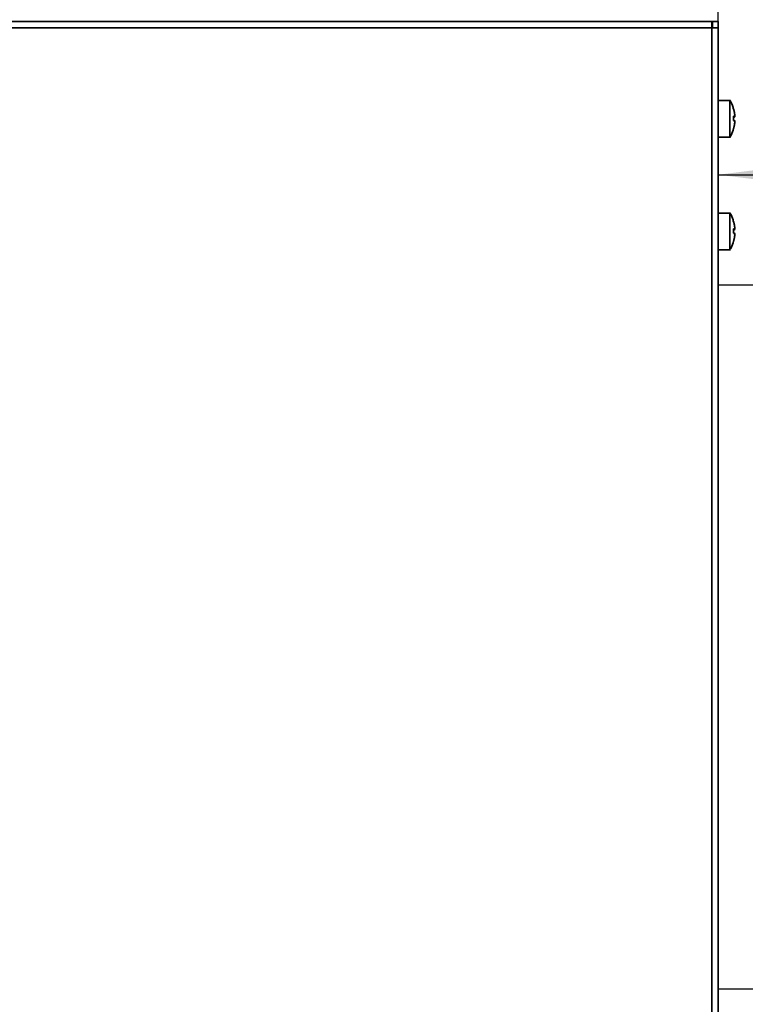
# Model space of a CAD drawing. Header units: millimetres. Extents: x 0 to 420, y 0 to 297.
# Tile 22 of 145: x 166 to 218, y 128 to 198. Entities that reach past the tile are written whole.
import ezdxf

# ---------------------------------------------------------------- set-up
doc = ezdxf.new("R2010")
doc.units = ezdxf.units.MM
doc.linetypes.add('CENTERX2', pattern=[20.32, 12.7, -2.54, 2.54, -2.54])
doc.layers.add('标注层', color=150, linetype='Continuous')
doc.styles.add('SLDTEXTSTYLE2', font='TXT', dxfattribs={"width": 0.7})
doc.dimstyles.new('SLDDIMSTYLE1', dxfattribs={"dimtxt": 4.850694, "dimasz": 4, "dimexe": 0, "dimexo": 0.0625, "dimgap": 1.212674, "dimtad": 2, "dimlfac": 2, "dimrnd": 1e-09, "dimzin": 12, "dimdsep": 46, "dimtxsty": 'SLDTEXTSTYLE2', "dimsah": 1, "dimcen": 0.09, "dimadec": 0, "dimazin": 3, "dimtfac": 1, "dimtdec": 3, "dimtofl": 0, "dimtmove": 0, "dimatfit": 3, "dimfxl": 1, "dimfrac": 2, "dimtolj": 1, "dimtzin": 12, "dimarcsym": 0})

# ---------------------------------------------------------------- blocks, each defined once
blk = doc.blocks.new('_D_8')
at = {"layer": '标注层'}
for p, q in [((93.17, 197.535), (93.17, 221.987)), ((215.67, 197.535), (215.67, 221.987)), ((93.17, 219.987), (215.67, 219.987))]:
    blk.add_line(p, q, dxfattribs=at)
for points in [[(93.17, 219.987), (97.17, 219.487), (97.17, 220.487)], [(215.67, 219.987), (211.67, 220.487), (211.67, 219.487)]]:
    blk.add_solid(points, dxfattribs=at)
at = {"layer": '标注层', "insert": (150.186, 225.444), "char_height": 4.2333, "attachment_point": 1, "style": 'SLDTEXTSTYLE2'}
blk.add_mtext('245', dxfattribs=at)
blk = doc.blocks.new('_D_12')
at = {"layer": '标注层'}
for p, q in [((215.67, 129.3), (215.67, 189.113)), ((240.67, 129.3), (240.67, 189.113)), ((215.67, 187.113), (240.67, 187.113))]:
    blk.add_line(p, q, dxfattribs=at)
for points in [[(215.67, 187.113), (219.67, 186.613), (219.67, 187.613)], [(240.67, 187.113), (236.67, 187.613), (236.67, 186.613)]]:
    blk.add_solid(points, dxfattribs=at)
at = {"layer": '标注层', "insert": (225.347, 192.57), "char_height": 4.2333, "attachment_point": 1, "style": 'SLDTEXTSTYLE2'}
blk.add_mtext('50', dxfattribs=at)

msp = doc.modelspace()

# ---------------------------------------------------------------- linework, layer by layer
at = {"color": 7, "linetype": 'Continuous', "lineweight": 35}
for p, q in [((215.2196, 197.9852), (93.6196, 197.9852)), ((205.219, 197.9855), (205.2196, 197.9852)), ((205.3446, 197.9867), (205.3446, 197.9852)), ((208.0946, 197.9852), (208.0946, 197.9867)), ((208.2196, 197.9852), (208.2203, 197.9855)), ((215.2696, 197.9852), (215.2196, 197.9852)), ((215.2696, 197.5352), (215.2696, 197.9852)), ((215.6696, 197.9852), (215.2696, 197.9852)), ((215.6696, 197.9852), (215.6696, 197.5352)), ((93.6196, 197.5352), (215.2196, 197.5352)), ((215.2196, 197.5352), (215.2196, 114.4852)), ((215.6696, 197.5352), (215.6696, 114.4852)), ((216.5561, 192.3851), (215.669, 192.3851)), ((216.7675, 191.7771), (216.7675, 191.783)), ((216.7675, 190.9845), (216.7675, 191.1996)), ((216.847, 190.9507), (216.7675, 190.9507)), ((216.7675, 190.4027), (216.7675, 190.3932)), ((215.669, 189.7852), (216.5561, 189.7852)), ((216.5051, 189.7852), (216.5051, 189.8055)), ((216.5051, 189.7852), (216.5051, 189.8055)), ((216.5561, 184.3852), (215.669, 184.3852)), ((216.7675, 183.7771), (216.7675, 183.783)), ((216.7675, 182.9845), (216.7675, 183.1996)), ((216.847, 182.9507), (216.7675, 182.9507)), ((216.7675, 182.4027), (216.7675, 182.3932)), ((215.669, 181.7852), (216.5561, 181.7852)), ((216.5051, 181.7852), (216.5051, 181.8055)), ((216.5051, 181.7852), (216.5051, 181.8055))]:
    msp.add_line(p, q, dxfattribs=at)
at = {"color": 7, "linetype": 'CENTERX2'}
for p, q in [((215.6696, 179.3002), (240.6696, 179.3002)), ((215.6696, 179.3002), (215.6696, 129.3002)), ((215.6696, 129.3002), (240.6696, 129.3002))]:
    msp.add_line(p, q, dxfattribs=at)
at = {"color": 7, "linetype": 'Continuous', "lineweight": 35}
for points, knots in [([(215.2196, 197.5352), (215.2196, 197.5499), (215.2196, 197.5794), (215.2196, 197.623), (215.2196, 197.6659), (215.2196, 197.7213), (215.2196, 197.7868), (215.2196, 197.8553), (215.2196, 197.9119), (215.2196, 197.9533), (215.2196, 197.9803), (215.2196, 197.9835), (215.2196, 197.9852)], [0, 0, 0, 0, 0.0627865, 0.1250127, 0.1872885, 0.2502225, 0.3749872, 0.500147, 0.6249117, 0.7500715, 0.8749371, 1, 1, 1, 1]), ([(215.2196, 197.5352), (215.3374, 197.5352), (215.4545, 197.5352), (215.6211, 197.5352), (215.6696, 197.5352), (215.6696, 197.5352)], [0, 0, 0, 0, 0.5, 0.5, 1, 1, 1, 1]), ([(216.7623, 191.7759), (216.7532, 191.817), (216.7079, 192.0234), (216.6157, 192.2322), (216.5086, 192.3756), (216.5028, 192.3834)], [0, 0, 0, 0, 0.1905947, 0.9560611, 1, 1, 1, 1]), ([(216.5051, 192.3852), (216.5051, 192.3852), (216.5051, 192.3513), (216.5051, 192.2211), (216.5051, 192.1247), (216.5051, 191.8841), (216.5051, 191.7399), (216.5051, 191.4254), (216.5051, 191.2553), (216.5051, 190.915), (216.5051, 190.7449), (216.5051, 190.4304), (216.5051, 190.2862), (216.5051, 190.0456), (216.5051, 189.9492), (216.5051, 189.819), (216.5051, 189.7852), (216.5051, 189.7852)], [0, 0, 0, 0, 0.125, 0.125, 0.25, 0.25, 0.375, 0.375, 0.5, 0.5, 0.625, 0.625, 0.75, 0.75, 0.875, 0.875, 1, 1, 1, 1]), ([(216.7675, 191.783), (216.7762, 191.7516), (216.7937, 191.6883), (216.8152, 191.5916), (216.8337, 191.4928), (216.8426, 191.426), (216.847, 191.3924)], [0, 0, 0, 0, 0.2450795, 0.4934384, 0.7450781, 1, 1, 1, 1]), ([(216.7675, 191.2703), (216.769, 191.2371), (216.7718, 191.1707), (216.7718, 191.0707), (216.769, 191.004), (216.7675, 190.9707)], [0, 0, 0, 0, 0.3333388, 0.6666612, 1, 1, 1, 1]), ([(216.847, 191.3924), (216.8478, 191.3859), (216.8493, 191.3729), (216.8512, 191.3538), (216.8536, 191.3235), (216.8552, 191.2858), (216.8535, 191.2604), (216.8504, 191.2504), (216.8482, 191.2504), (216.847, 191.2503)], [0, 0, 0, 0, 0.08407108, 0.16732946, 0.25124753, 0.50011503, 0.74898252, 0.87436105, 1, 1, 1, 1]), ([(216.847, 191.2196), (216.849, 191.223), (216.853, 191.2299), (216.8548, 191.2557), (216.8539, 191.2771), (216.8537, 191.2813)], [0, 0, 0, 0, 0.445869, 0.8900927, 1, 1, 1, 1]), ([(216.847, 190.9507), (216.8478, 190.9501), (216.8493, 190.949), (216.8512, 190.944), (216.8536, 190.932), (216.8552, 190.904), (216.8535, 190.8608), (216.8504, 190.8227), (216.8482, 190.803), (216.847, 190.7932)], [0, 0, 0, 0, 0.0841297, 0.1673931, 0.251247, 0.5001145, 0.748982, 0.8744296, 1, 1, 1, 1]), ([(216.4958, 189.7915), (216.5266, 189.8356), (216.6532, 190.0175), (216.7202, 190.2305), (216.771, 190.3918)], [0, 0, 0, 0, 0.2428321, 1, 1, 1, 1]), ([(216.847, 190.7932), (216.8426, 190.7596), (216.8337, 190.6928), (216.8152, 190.5941), (216.7937, 190.4974), (216.7762, 190.4341), (216.7675, 190.4027)], [0, 0, 0, 0, 0.25492188, 0.50656157, 0.7549205, 1, 1, 1, 1]), ([(216.7675, 190.3873), (216.7762, 190.4187), (216.7937, 190.482), (216.8152, 190.5788), (216.8337, 190.6775), (216.8426, 190.7443), (216.847, 190.7779)], [0, 0, 0, 0, 0.2450795, 0.4934384, 0.7450781, 1, 1, 1, 1]), ([(216.847, 190.7779), (216.849, 190.7971), (216.8524, 190.8313), (216.8531, 190.8576), (216.8534, 190.8691)], [0, 0, 0, 0, 0.56384224, 1, 1, 1, 1]), ([(216.7623, 183.7759), (216.7532, 183.817), (216.7079, 184.0234), (216.6157, 184.2322), (216.5086, 184.3757), (216.5028, 184.3834)], [0, 0, 0, 0, 0.1906035, 0.9560615, 1, 1, 1, 1]), ([(216.5051, 184.3852), (216.5051, 184.3852), (216.5051, 184.3513), (216.5051, 184.2211), (216.5051, 184.1247), (216.5051, 183.8841), (216.5051, 183.7399), (216.5051, 183.4254), (216.5051, 183.2553), (216.5051, 182.915), (216.5051, 182.7449), (216.5051, 182.4304), (216.5051, 182.2862), (216.5051, 182.0456), (216.5051, 181.9492), (216.5051, 181.819), (216.5051, 181.7852), (216.5051, 181.7852)], [0, 0, 0, 0, 0.125, 0.125, 0.25, 0.25, 0.375, 0.375, 0.5, 0.5, 0.625, 0.625, 0.75, 0.75, 0.875, 0.875, 1, 1, 1, 1]), ([(216.7675, 183.783), (216.7762, 183.7516), (216.7937, 183.6883), (216.8152, 183.5916), (216.8337, 183.4928), (216.8426, 183.426), (216.847, 183.3924)], [0, 0, 0, 0, 0.2450795, 0.4934384, 0.7450781, 1, 1, 1, 1]), ([(216.7675, 183.2703), (216.769, 183.2371), (216.7718, 183.1707), (216.7718, 183.0707), (216.769, 183.004), (216.7675, 182.9707)], [0, 0, 0, 0, 0.3333388, 0.6666612, 1, 1, 1, 1]), ([(216.847, 183.3924), (216.8478, 183.3859), (216.8493, 183.3729), (216.8512, 183.3538), (216.8536, 183.3235), (216.8552, 183.2858), (216.8535, 183.2604), (216.8504, 183.2504), (216.8482, 183.2504), (216.847, 183.2503)], [0, 0, 0, 0, 0.0840711, 0.1673295, 0.2512475, 0.500115, 0.7489825, 0.874361, 1, 1, 1, 1]), ([(216.847, 183.2196), (216.8491, 183.2225), (216.8529, 183.2276), (216.8535, 183.2514), (216.8538, 183.262)], [0, 0, 0, 0, 0.5557927, 1, 1, 1, 1]), ([(216.847, 182.7932), (216.8426, 182.7596), (216.8337, 182.6928), (216.8152, 182.5941), (216.7937, 182.4974), (216.7762, 182.4341), (216.7675, 182.4027)], [0, 0, 0, 0, 0.2549219, 0.5065616, 0.7549205, 1, 1, 1, 1]), ([(216.7675, 182.3873), (216.7762, 182.4187), (216.7937, 182.482), (216.8152, 182.5788), (216.8337, 182.6775), (216.8426, 182.7443), (216.847, 182.7779)], [0, 0, 0, 0, 0.2450795, 0.4934384, 0.7450781, 1, 1, 1, 1]), ([(216.847, 182.9507), (216.8478, 182.9501), (216.8493, 182.949), (216.8512, 182.944), (216.8536, 182.932), (216.8552, 182.904), (216.8535, 182.8608), (216.8504, 182.8227), (216.8482, 182.803), (216.847, 182.7932)], [0, 0, 0, 0, 0.0841297, 0.1673931, 0.251247, 0.5001145, 0.748982, 0.8744296, 1, 1, 1, 1]), ([(216.847, 182.7779), (216.849, 182.7971), (216.8524, 182.8313), (216.8531, 182.8576), (216.8534, 182.8691)], [0, 0, 0, 0, 0.56384224, 1, 1, 1, 1]), ([(216.4958, 181.7915), (216.5266, 181.8356), (216.6532, 182.0175), (216.7202, 182.2305), (216.771, 182.3918)], [0, 0, 0, 0, 0.2428321, 1, 1, 1, 1])]:
    msp.add_open_spline(points, degree=3, knots=knots, dxfattribs=at)
for points in [[(216.847, 191.2503), (216.831, 191.2571), (216.8044, 191.2638), (216.7675, 191.2703)], [(216.7675, 191.1996), (216.8044, 191.2061), (216.831, 191.2128), (216.847, 191.2196)], [(216.7675, 190.9707), (216.8044, 190.9642), (216.831, 190.9575), (216.847, 190.9507)], [(216.847, 183.2503), (216.831, 183.2571), (216.8044, 183.2638), (216.7675, 183.2703)], [(216.7675, 183.1996), (216.8044, 183.2061), (216.831, 183.2128), (216.847, 183.2196)], [(216.7675, 182.9707), (216.8044, 182.9642), (216.831, 182.9575), (216.847, 182.9507)]]:
    msp.add_open_spline(points, degree=3, dxfattribs=at)

# ---------------------------------------------------------------- dimensions: what is measured, and where the dimension line sits
at = {"layer": '标注层'}
for base, p1, p2, picture, middle in [((215.6696, 219.9867), (93.1696, 197.5352), (215.6696, 197.5352), '_D_8', (154.4196, 219.9867)), ((240.6696, 187.1131), (215.6696, 129.3002), (240.6696, 129.3002), '_D_12', (228.1696, 187.1131))]:
    dim = msp.add_linear_dim(base=base, p1=p1, p2=p2, dimstyle='SLDDIMSTYLE1', dxfattribs=at)
    dim.commit()
    dim.dimension.update_dxf_attribs({"geometry": picture, "text_midpoint": middle, "dimtype": 160})

doc.saveas('drawing.dxf')
